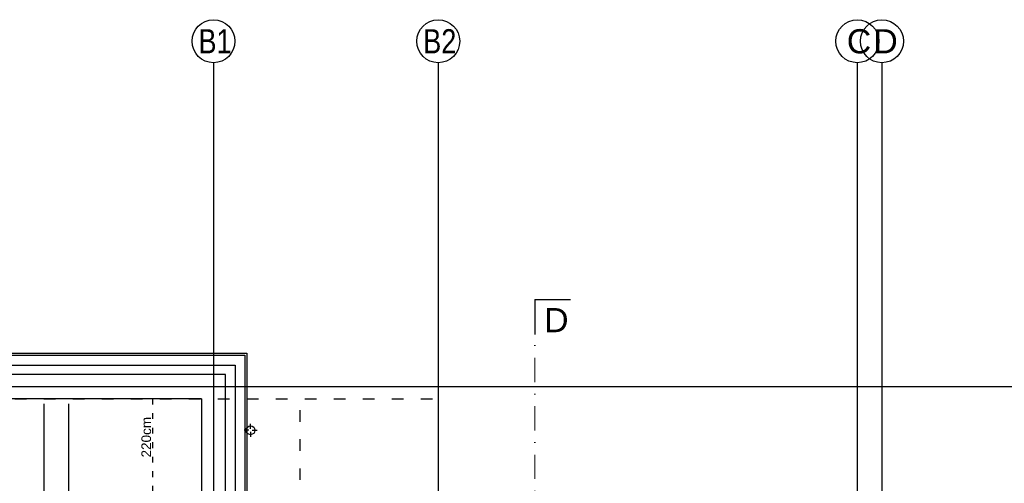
# Model space of a CAD drawing. Header units: millimetres. Extents: x -7023 to 53801, y 9849 to 33561.
# Tile 170 of 256: x 15233 to 16251, y 22292 to 22772. Entities that reach past the tile are written whole.
import ezdxf

# ---------------------------------------------------------------- set-up
doc = ezdxf.new("R2010")
doc.units = ezdxf.units.MM
doc.linetypes.add('ACAD_ISO03W100', pattern=[30, 12, -18])
doc.linetypes.add('DASHDOT', pattern=[1, 0.5, -0.25, 0, -0.25])
doc.layers.add('.IE_podklad', color=252, linetype='Continuous')
doc.styles.add('Arial', font='arial.ttf', dxfattribs={"height": 125})
doc.styles.add('Opisowy', font='arial.ttf')
doc.styles.get("Standard").update_dxf_attribs({"font": 'arial.ttf'})
doc.linetypes.add('ZIGZAG', pattern='A,0.00254,-5.08,[131,ltypeshp.shx,S=5.08,R=0,X=-5.08,Y=0],-10.16,[131,ltypeshp.shx,S=5.08,R=180,X=5.08,Y=0],-5.08', length=20.32254)

msp = doc.modelspace()

# ---------------------------------------------------------------- linework, layer by layer
at = {"layer": '.IE_podklad', "ltscale": 25}
for p, q in [((15433.4, 22727.7), (15433.4, 20635.6)), ((15665.9, 22727.7), (15665.9, 20635.6)), ((16099.4, 22727.7), (16099.4, 20635.6)), ((16124.9, 22727.7), (16124.9, 20635.6)), ((15765.7, 22482.4), (15802.7, 22482.4)), ((14357.9, 22392.4), (17656.9, 22392.4))]:
    msp.add_line(p, q, dxfattribs=at)
at = {"layer": '.IE_podklad', "lineweight": 30, "ltscale": 25}
msp.add_line((15765.7, 22482.4), (15765.7, 22446.4), dxfattribs=at)
at = {"layer": '.IE_podklad', "linetype": 'DASHDOT', "lineweight": 13, "ltscale": 50}
msp.add_line((15765.7, 22472.2), (15765.7, 21687.6), dxfattribs=at)
at = {"layer": '.IE_podklad'}
for p, q in [((15135.7, 22426.9), (15467.9, 22426.9)), ((15135.7, 22424.9), (15445.9, 22424.9)), ((15445.9, 22424.9), (15465.9, 22424.9)), ((15465.9, 22424.9), (15465.9, 21940.1)), ((15467.9, 22426.9), (15467.9, 22426.9)), ((15467.9, 22426.9), (15467.9, 21942.1)), ((15445.9, 22404.9), (15135.7, 22404.9)), ((15445.9, 21918.9), (15445.9, 22404.9)), ((15420.9, 22379.9), (15135.7, 22379.9)), ((15420.9, 22379.9), (15420.9, 21980.4)), ((15258.4, 21731.4), (15258.4, 22374.4)), ((15283.4, 22374.4), (15283.4, 22254))]:
    msp.add_line(p, q, dxfattribs=at)
at = {"layer": '.IE_podklad', "linetype": 'ZIGZAG'}
for p, q in [((15135.7, 22414.7), (15445.9, 22414.7)), ((15445.9, 22414.7), (15455.9, 22414.7)), ((15455.9, 22414.7), (15455.9, 21930.3))]:
    msp.add_line(p, q, dxfattribs=at)
at = {"layer": '.IE_podklad', "linetype": 'ACAD_ISO03W100'}
for p, q in [((14597.9, 22379.9), (15665.9, 22379.9)), ((15522.9, 21995.9), (15522.9, 22379.9)), ((15665.9, 22379.9), (15665.9, 21995.9))]:
    msp.add_line(p, q, dxfattribs=at)
at = {"layer": '.IE_podklad', "linetype": 'ACAD_ISO03W100', "ltscale": 0.5}
msp.add_line((15370.4, 22379.9), (15370.4, 21843.4), dxfattribs=at)
at = {"layer": '.IE_podklad', "linetype": 'Continuous'}
for p, q in [((15470.1, 22347.2), (15465, 22347.2)), ((15471.8, 22348.9), (15471.8, 22353.9)), ((15473.4, 22347.2), (15478.5, 22347.2)), ((15471.8, 22345.5), (15471.8, 22340.5))]:
    msp.add_line(p, q, dxfattribs=at)
for centre, radius in [((15433.4, 22749.3), 22.2), ((15665.9, 22749.3), 22.2), ((16099.4, 22749.3), 22.2), ((16124.9, 22749.3), 22.2), ((15471.8, 22347.2), 4.5)]:
    msp.add_circle(centre, radius, dxfattribs=at)

# ---------------------------------------------------------------- texts
at = {"layer": '.IE_podklad', "linetype": 'Continuous', "ltscale": 25, "style": 'Arial'}
msp.add_text('D', height=25, dxfattribs=at).set_placement((15775.5, 22448.6))
at = {"layer": '.IE_podklad', "linetype": 'Continuous', "lineweight": 9, "ltscale": 50, "style": 'Opisowy'}
msp.add_text('220cm', height=10, rotation=90, dxfattribs=at).set_placement((15368.8, 22319.1))
at = {"layer": '.IE_podklad', "char_height": 25, "width": 492.116, "attachment_point": 1}
for s, insert in [('{\\W0.8;B1}', (15417.9, 22761.8)), ('{\\W0.8;B2}', (15650.4, 22761.8)), ('C', (16088.5, 22761.8)), ('D', (16116, 22761.8))]:
    msp.add_mtext(s, dxfattribs=dict(at, insert=insert))

doc.saveas('drawing.dxf')
